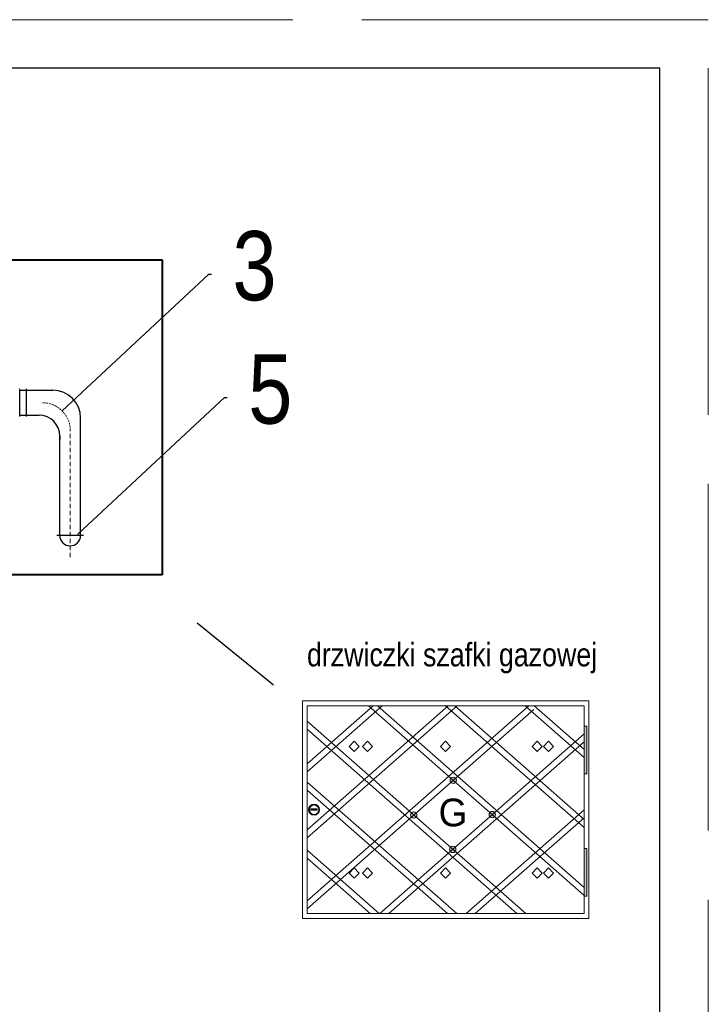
# Model space of a CAD drawing. Extents: x 34439 to 126910, y -74890 to 17912.
# Tile 201 of 256: x 94729 to 95723, y -38135 to -36714. Entities that reach past the tile are written whole.
import ezdxf
from ezdxf.lldxf.tags import DXFTag

# ---------------------------------------------------------------- set-up
doc = ezdxf.new("R2010")
doc.units = 0
doc.header["$MEASUREMENT"] = 0
for name, pattern in [('DASHDOT', [8.5, 4, -2, 0.5, -2]), ('IS_osie_v002', [10.01, 6, -2, 0.01, -2]), ('Przekrojowa', [600, 500, -100])]:
    doc.linetypes.add(name, pattern=pattern)
for name, color, linetype, lineweight in [('drzwi - nowe', 254, 'Continuous', 9), ('gaz', 1, 'Continuous', 30), ('WYMIARKI', 10, 'Continuous', 13), ('WYMIARY-I-OPISY', 3, 'Continuous', 9)]:
    doc.layers.add(name, color=color, linetype=linetype, lineweight=lineweight)
doc.styles.get("Standard").update_dxf_attribs({"font": 'ARIALN.TTF'})
tags = doc.linetypes.add('HIDDEN', pattern=[0.375, 0.25, -0.125]).pattern_tags.tags
tags[6:7] = [DXFTag(74, 4), DXFTag(75, 0), DXFTag(340, '0'), DXFTag(46, 1.0), DXFTag(50, 0.0), DXFTag(44, 0.0), DXFTag(45, 0.0)]
tags[4:5] = [DXFTag(74, 4), DXFTag(75, 0), DXFTag(340, '0'), DXFTag(46, 1.0), DXFTag(50, 0.0), DXFTag(44, 0.0), DXFTag(45, 0.0)]
doc.dimstyles.new('zewn', dxfattribs={"dimtxt": 10, "dimasz": 7, "dimexe": 1.25, "dimexo": 10, "dimgap": 3, "dimtad": 1, "dimdec": 0, "dimtxsty": 'Standard', "dimblk": 'ARCHTICK', "dimcen": 10, "dimadec": 0, "dimazin": 0, "dimtfac": 1, "dimtdec": 0, "dimtmove": 0, "dimatfit": 3, "dimfxl": 1, "dimarcsym": 0})

# ---------------------------------------------------------------- blocks, each defined once
blk = doc.blocks.new('_ArchTick')
at = {"color": 0, "linetype": 'ByBlock', "const_width": 0.15}
blk.add_lwpolyline([(-0.5, -0.5), (0.5, 0.5)], dxfattribs=at)

msp = doc.modelspace()

# ---------------------------------------------------------------- hatches: boundary and pattern name
at = {"layer": 'drzwi - nowe'}
h = msp.add_hatch(color=256, dxfattribs=at)
h.paths.add_polyline_path([(95547.7, -37734.2), (95544, -37734.2), (95544, -37803), (95547.7, -37803)])
h.paths.add_polyline_path([(95547.7, -37910.6), (95544, -37910.6), (95544, -37979.4), (95547.7, -37979.4)])
h = msp.add_hatch(color=256, dxfattribs=at)
h.paths.add_polyline_path([(95294.6, -37859.3), (95298, -37862.3), (95301.5, -37859.3, 0.452414)])
h.paths.add_polyline_path([(95301.5, -37859.3), (95298, -37862.3), (95301.5, -37865.4, 0.182248), (95302.7, -37862.3, 0.182248)])
h.paths.add_polyline_path([(95294.6, -37859.3, 0.182248), (95293.4, -37862.3, 0.182248), (95294.6, -37865.4), (95298, -37862.3)])
h.paths.add_polyline_path([(95298, -37862.3), (95294.6, -37865.4, 0.452414), (95301.5, -37865.4)])
h.paths.add_polyline_path([(95350.9, -37908.8), (95354.4, -37911.9), (95357.9, -37908.8, 0.452414)])
h.paths.add_polyline_path([(95350.9, -37908.8, 0.182248), (95349.8, -37911.9, 0.182248), (95350.9, -37914.9), (95354.4, -37911.9)])
h.paths.add_polyline_path([(95357.9, -37914.9), (95354.4, -37911.9), (95350.9, -37914.9, 0.452414)])
h.paths.add_polyline_path([(95357.9, -37908.8), (95354.4, -37911.9), (95357.9, -37914.9, 0.182248), (95359, -37911.9, 0.182248)])
h.paths.add_polyline_path([(95414.9, -37864.8), (95411.4, -37861.7), (95408, -37864.8, 0.452414)])
h.paths.add_polyline_path([(95411.4, -37861.7), (95408, -37858.7, 0.182248), (95406.8, -37861.7, 0.182248), (95408, -37864.8)])
h.paths.add_polyline_path([(95414.9, -37858.7), (95411.4, -37861.7), (95414.9, -37864.8, 0.182248), (95416, -37861.7, 0.182248)])
h.paths.add_polyline_path([(95414.9, -37858.7, 0.452414), (95408, -37858.7), (95411.4, -37861.7)])
h.paths.add_polyline_path([(95358.5, -37809.1, 0.452414), (95351.6, -37809.1), (95355.1, -37812.2)])
h.paths.add_polyline_path([(95359.7, -37812.2, 0.182248), (95358.5, -37809.1), (95355.1, -37812.2), (95358.5, -37815.2, 0.182248)])
h.paths.add_polyline_path([(95355.1, -37812.2), (95351.6, -37815.2, 0.452414), (95358.5, -37815.2)])
h.paths.add_polyline_path([(95355.1, -37812.2), (95351.6, -37809.1, 0.182248), (95350.4, -37812.2, 0.182248), (95351.6, -37815.2)])
h = msp.add_hatch(color=256, dxfattribs=at)
h.paths.add_polyline_path([(95146, -37854.5, 1), (95162.1, -37854.5, 1)])
h.paths.add_polyline_path([(95160.9, -37854.6, -1), (95147.3, -37854.6, -1)], flags=16)
h.paths.add_polyline_path([(95158.4, -37853.6), (95158.4, -37855.4), (95149.7, -37855.4), (95149.7, -37853.6)], flags=0)

# ---------------------------------------------------------------- linework, layer by layer
at = {"color": 62, "linetype": 'Przekrojowa', "lineweight": 18}
for p, q in [((95723.3, -36714.5), (93623.3, -36714.5)), ((95723.3, -39684.5), (95723.3, -36714.5)), ((95723.3, -39684.5), (95723.3, -36714.5))]:
    msp.add_line(p, q, dxfattribs=at)
at = {"linetype": 'Continuous'}
for p, q in [((95653.3, -36784.5), (93823.3, -36784.5)), ((95653.3, -39614.5), (95653.3, -36784.5)), ((95653.3, -39614.5), (95653.3, -36784.5))]:
    msp.add_line(p, q, dxfattribs=at)
msp.add_line((95095.5, -37674.8), (94985.3, -37585.6))
at = {"layer": 'drzwi - nowe'}
for p, q in [((95137.4, -38011.7), (95137.4, -37697.5)), ((95137.4, -37697.5), (95550.6, -37697.5)), ((95550.6, -38011.7), (95550.6, -37697.5)), ((95144, -37704.6), (95544, -37704.6)), ((95144, -38004.6), (95144, -37704.6)), ((95464.3, -37704.6), (95144, -37986.1)), ((95360.7, -37704.6), (95144, -37895)), ((95347.6, -37704.6), (95144, -37883.5)), ((95252.4, -37704.6), (95144, -37799.9)), ((95239.3, -37704.6), (95144, -37788.3)), ((95471.4, -37710), (95144, -37997.7)), ((95232.6, -37704.6), (95543.8, -37978.1)), ((95245.8, -37704.6), (95544, -37966.7)), ((95344, -37704.6), (95544, -37880.4)), ((95357.2, -37704.6), (95544, -37868.8)), ((95458.9, -37704.6), (95544, -37779.5)), ((95472, -37704.6), (95544, -37767.9)), ((95544, -37704.6), (95544, -38004.6)), ((95144, -37726.9), (95459.9, -38004.6)), ((95144, -37738.5), (95446.8, -38004.6)), ((95212, -37755.8), (95204.8, -37763.2)), ((95212, -37755.8), (95219.1, -37763.2)), ((95231.3, -37755.8), (95224.1, -37763.2)), ((95231.3, -37755.8), (95238.4, -37763.2)), ((95544, -37745.2), (95248.9, -38004.6)), ((95344, -37755.8), (95336.9, -37763.2)), ((95344, -37755.8), (95351.2, -37763.2)), ((95476.1, -37755.8), (95469, -37763.2)), ((95476.1, -37755.8), (95483.2, -37763.2)), ((95492.5, -37755.8), (95485.4, -37763.2)), ((95492.5, -37755.8), (95499.7, -37763.2)), ((95212, -37770.6), (95204.8, -37763.2)), ((95212, -37770.6), (95219.1, -37763.2)), ((95231.3, -37770.6), (95224.1, -37763.2)), ((95231.3, -37770.6), (95238.4, -37763.2)), ((95544, -37756.7), (95262, -38004.6)), ((95344, -37770.6), (95336.9, -37763.2)), ((95344, -37770.6), (95351.2, -37763.2)), ((95476.1, -37770.6), (95469, -37763.2)), ((95476.1, -37770.6), (95483.2, -37763.2)), ((95492.5, -37770.6), (95485.4, -37763.2)), ((95492.5, -37770.6), (95499.7, -37763.2)), ((95144, -37814.7), (95360.1, -38004.6)), ((95144, -37826.3), (95346.9, -38004.6)), ((95544, -37854.7), (95373.5, -38004.6)), ((95544, -37866.3), (95386.6, -38004.6)), ((95144, -37913.1), (95248.1, -38004.6)), ((95144, -37924.7), (95235, -38004.6)), ((95212, -37938.6), (95204.8, -37946)), ((95212, -37938.6), (95219.1, -37946)), ((95231.3, -37938.6), (95224.1, -37946)), ((95231.3, -37938.6), (95238.4, -37946)), ((95344, -37938.6), (95336.9, -37946)), ((95344, -37938.6), (95351.2, -37946)), ((95476.1, -37938.6), (95469, -37946)), ((95476.1, -37938.6), (95483.2, -37946)), ((95492.5, -37938.6), (95485.4, -37946)), ((95492.5, -37938.6), (95499.7, -37946)), ((95212, -37953.4), (95204.8, -37946)), ((95212, -37953.4), (95219.1, -37946)), ((95231.3, -37953.4), (95224.1, -37946)), ((95231.3, -37953.4), (95238.4, -37946)), ((95344, -37953.4), (95336.9, -37946)), ((95344, -37953.4), (95351.2, -37946)), ((95476.1, -37953.4), (95469, -37946)), ((95476.1, -37953.4), (95483.2, -37946)), ((95492.5, -37953.4), (95485.4, -37946)), ((95492.5, -37953.4), (95499.7, -37946)), ((95137.4, -38011.7), (95550.6, -38011.7)), ((95544, -38004.6), (95144, -38004.6))]:
    msp.add_line(p, q, dxfattribs=at)
for points in [[(95544, -37734.2), (95547.7, -37734.2), (95547.7, -37803), (95544, -37803)], [(95149.7, -37853.6), (95158.4, -37853.6), (95158.4, -37855.4), (95149.7, -37855.4)], [(95544, -37979.4), (95547.7, -37979.4), (95547.7, -37910.6), (95544, -37910.6)]]:
    msp.add_lwpolyline(points, close=True, dxfattribs=at)
for centre, radius in [((95355.1, -37812.2), 4.62), ((95154.1, -37854.5), 8.06), ((95154.1, -37854.6), 6.78), ((95298, -37862.3), 4.62), ((95411.4, -37861.7), 4.62), ((95354.4, -37911.9), 4.62)]:
    msp.add_circle(centre, radius, dxfattribs=at)
at = {"layer": 'gaz'}
for p, q in [((94729.1, -37247.3), (94729.1, -37287.3)), ((94729.1, -37247.3), (94729.1, -37287.3)), ((94729.1, -37249.3), (94767.6, -37249.3)), ((94738.6, -37247.3), (94738.6, -37287.3)), ((94738.6, -37247.3), (94738.6, -37287.3)), ((94738.6, -37249.3), (94777.1, -37249.3)), ((94729.1, -37285.3), (94747.6, -37285.3)), ((94738.6, -37285.3), (94757.1, -37285.3)), ((94817.1, -37458.8), (94817.1, -37289.3)), ((94787.1, -37458.8), (94787.1, -37315.3)), ((94787.1, -37315.3), (94787.1, -37320.1)), ((94821.3, -37458.8), (94782.8, -37458.8))]:
    msp.add_line(p, q, dxfattribs=at)
for centre, radius, start, end in [((94777.1, -37289.3), 40, 0, 90), ((94757.1, -37315.3), 30, 0, 90), ((94802, -37458.8), 15, 180, 0)]:
    msp.add_arc(centre, radius, start, end, dxfattribs=at)
at = {"layer": 'WYMIARY-I-OPISY', "linetype": 'HIDDEN', "lineweight": 40, "ltscale": 10}
for p, q in [((94335, -37060.8), (94935, -37060.8)), ((94935, -37060.8), (94935, -37515.5)), ((94935, -37515.5), (94335, -37515.5))]:
    msp.add_line(p, q, dxfattribs=at)
at = {"layer": 'WYMIARY-I-OPISY', "linetype": 'IS_osie_v002'}
msp.add_line((94802.1, -37490), (94802.1, -37307.3), dxfattribs=at)
at = {"layer": 'WYMIARY-I-OPISY', "linetype": 'DASHDOT', "ltscale": 0.5}
msp.add_arc((94762.1, -37307.3), 40, 0, 90, dxfattribs=at)

# ---------------------------------------------------------------- texts
at = {"layer": 'drzwi - nowe', "insert": (95333.9, -37879.2), "char_height": 40, "width": 63.248, "attachment_point": 7}
msp.add_mtext('{\\fVani|b0|i0|c0|p34;G}', dxfattribs=at)
at = {"layer": 'WYMIARKI', "insert": (95143.9, -37614), "char_height": 33.75, "width": 1423.796, "attachment_point": 1}
msp.add_mtext('{\\fArial Narrow|b0|i0|c238|p0;drzwiczki szafki gazowej}', dxfattribs=at)
at = {"layer": 'WYMIARY-I-OPISY', "char_height": 100, "attachment_point": 4}
for s, insert in [('3', (95036.3, -37070.2)), ('5', (95059.1, -37248.2))]:
    msp.add_mtext(s, dxfattribs=dict(at, insert=insert))

# ---------------------------------------------------------------- leaders
at = {"layer": 'WYMIARY-I-OPISY', "annotation_type": 0, "has_hookline": 1, "hookline_direction": 0}
for points, text_width in [([(94790.3, -37279), (95002, -37081.9), (95006, -37081.9)], 53.7), ([(94813, -37457), (95024.7, -37259.8), (95028.7, -37259.8)], 54.4)]:
    msp.add_leader(points, dimstyle='zewn', override={"dimasz": 4, "dimtad": 0, "dimldrblk": 'DotSmall'}, dxfattribs=dict(at, text_width=text_width))

doc.saveas('drawing.dxf')
